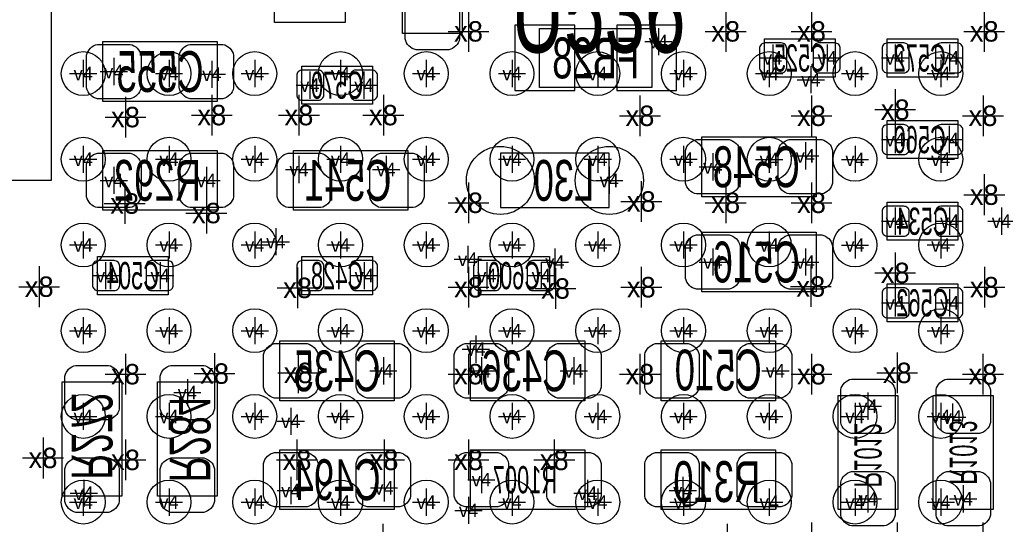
# Model space of a CAD drawing. Extents: x -84 to 336, y -47 to 250.
# Tile 19 of 40: x -29.39 to -20.21, y 29.39 to 34.1. Entities that reach past the tile are written whole.
import ezdxf
from ezdxf.enums import TextEntityAlignment as Align

# ---------------------------------------------------------------- set-up
doc = ezdxf.new("R2010")
doc.units = 0
for name, color, linetype in [('MA_NCLEGEND-1-2', 7, 'CONTINUOUS'), ('MA_NCLEGEND-14-15', 7, 'CONTINUOUS'), ('MA_NCLEGEND-15-16', 7, 'CONTINUOUS'), ('MA_NCLEGEND-2-3', 7, 'CONTINUOUS'), ('MA_NCLEGEND-3-14', 7, 'CONTINUOUS'), ('PG_ASSEMBLY_BOTTOM', 7, 'CONTINUOUS'), ('PIN_BOTTOM', 7, 'CONTINUOUS'), ('PIN_TOP', 7, 'CONTINUOUS'), ('RD_ASSEMBLY_BOTTOM', 7, 'CONTINUOUS'), ('RD_ASSEMBLY_TOP', 7, 'CONTINUOUS')]:
    doc.layers.add(name, color=color, linetype=linetype)

# ---------------------------------------------------------------- blocks, each defined once
blk = doc.blocks.new('FIGURE_CROSS')
for points in [[(0, 0.5), (0, -0.5)], [(-0.5, 0), (0.5, 0)]]:
    blk.add_lwpolyline(points)

msp = doc.modelspace()

# ---------------------------------------------------------------- linework, layer by layer
at = {"layer": 'PG_ASSEMBLY_BOTTOM'}
for points in [[(-29.09824, 36.919154), (-29.09824, 32.601154), (-33.41624, 32.601154), (-33.41624, 36.919154)], [(-25.26284, 35.039554), (-25.26284, 33.972754), (-25.82164, 33.972754), (-25.82164, 35.039554)], [(-27.54884, 33.337754), (-28.61564, 33.337754), (-28.61564, 33.896554), (-27.54884, 33.896554)], [(-21.96084, 32.448754), (-23.02764, 32.448754), (-23.02764, 33.007554), (-21.96084, 33.007554)], [(-27.54884, 32.321754), (-28.61564, 32.321754), (-28.61564, 32.880554), (-27.54884, 32.880554)], [(-26.83764, 32.880554), (-25.77084, 32.880554), (-25.77084, 32.321754), (-26.83764, 32.321754)], [(-21.96084, 31.559754), (-23.02764, 31.559754), (-23.02764, 32.118554), (-21.96084, 32.118554)], [(-25.89784, 30.543754), (-26.96464, 30.543754), (-26.96464, 31.102554), (-25.89784, 31.102554)], [(-24.11984, 30.543754), (-25.18664, 30.543754), (-25.18664, 31.102554), (-24.11984, 31.102554)], [(-23.40864, 31.102554), (-22.34184, 31.102554), (-22.34184, 30.543754), (-23.40864, 30.543754)], [(-28.99664, 29.654754), (-28.99664, 30.721554), (-28.43784, 30.721554), (-28.43784, 29.654754)], [(-27.54884, 30.721554), (-27.54884, 29.654754), (-28.10764, 29.654754), (-28.10764, 30.721554)], [(-21.19884, 30.594554), (-21.19884, 29.527754), (-21.75764, 29.527754), (-21.75764, 30.594554)], [(-20.30984, 30.594554), (-20.30984, 29.527754), (-20.86864, 29.527754), (-20.86864, 30.594554)], [(-25.89784, 29.527754), (-26.96464, 29.527754), (-26.96464, 30.086554), (-25.89784, 30.086554)], [(-25.18664, 30.086554), (-24.11984, 30.086554), (-24.11984, 29.527754), (-25.18664, 29.527754)], [(-23.40864, 30.086554), (-22.34184, 30.086554), (-22.34184, 29.527754), (-23.40864, 29.527754)]]:
    msp.add_lwpolyline(points, close=True, dxfattribs=at)
for points in [[(-26.35504, 34.074354), (-27.01544, 34.074354), (-27.01544, 34.429954), (-26.35504, 34.429954), (-26.35504, 34.074354)], [(-23.493222, 33.469072), (-24.543258, 33.469072), (-24.543258, 34.019236), (-23.493222, 34.019236), (-23.493222, 33.469072)], [(-21.78304, 33.566354), (-22.44344, 33.566354), (-22.44344, 33.921954), (-21.78304, 33.921954), (-21.78304, 33.566354)], [(-21.30044, 33.921954), (-20.64004, 33.921954), (-20.64004, 33.566354), (-21.30044, 33.566354), (-21.30044, 33.921954)], [(-26.10104, 33.312354), (-26.76144, 33.312354), (-26.76144, 33.667954), (-26.10104, 33.667954), (-26.10104, 33.312354)], [(-21.30044, 33.159954), (-20.64004, 33.159954), (-20.64004, 32.804354), (-21.30044, 32.804354), (-21.30044, 33.159954)], [(-24.90724, 32.347154), (-23.89124, 32.347154), (-23.89124, 32.855154), (-24.90724, 32.855154), (-24.90724, 32.347154)], [(-20.64004, 32.042354), (-21.30044, 32.042354), (-21.30044, 32.397954), (-20.64004, 32.397954), (-20.64004, 32.042354)], [(-28.66644, 31.889954), (-28.00604, 31.889954), (-28.00604, 31.534354), (-28.66644, 31.534354), (-28.66644, 31.889954)], [(-26.10104, 31.534354), (-26.76144, 31.534354), (-26.76144, 31.889954), (-26.10104, 31.889954), (-26.10104, 31.534354)], [(-24.45004, 31.534354), (-25.11044, 31.534354), (-25.11044, 31.889954), (-24.45004, 31.889954), (-24.45004, 31.534354)], [(-20.64004, 31.280354), (-21.30044, 31.280354), (-21.30044, 31.635954), (-20.64004, 31.635954), (-20.64004, 31.280354)]]:
    msp.add_lwpolyline(points, dxfattribs=at)
at = {"layer": 'PIN_BOTTOM'}
for points in [[(-25.28824, 34.226754), (-25.28824, 33.921954, -0.294587), (-25.38984, 33.820354), (-25.69464, 33.820354, -0.294587), (-25.79624, 33.921954), (-25.79624, 34.226754, -0.294587), (-25.69464, 34.328354), (-25.38984, 34.328354, -0.294587)], [(-28.36164, 33.363154), (-28.66644, 33.363154, -0.294587), (-28.76804, 33.464754), (-28.76804, 33.769554, -0.294587), (-28.66644, 33.871154), (-28.36164, 33.871154, -0.294587), (-28.26004, 33.769554), (-28.26004, 33.464754, -0.294587)], [(-27.49804, 33.363154), (-27.80284, 33.363154, -0.294587), (-27.90444, 33.464754), (-27.90444, 33.769554, -0.294587), (-27.80284, 33.871154), (-27.49804, 33.871154, -0.294587), (-27.39644, 33.769554), (-27.39644, 33.464754, -0.294587)], [(-22.236176, 33.833054, 0.414214), (-22.286976, 33.883854), (-22.439376, 33.883854, 0.414214), (-22.490176, 33.833054), (-22.490176, 33.655254, 0.414214), (-22.439376, 33.604454), (-22.286976, 33.604454, 0.414214), (-22.236176, 33.655254)], [(-21.736304, 33.833054, 0.414214), (-21.787104, 33.883854), (-21.939504, 33.883854, 0.414214), (-21.990304, 33.833054), (-21.990304, 33.655254, 0.414214), (-21.939504, 33.604454), (-21.787104, 33.604454, 0.414214), (-21.736304, 33.655254)], [(-21.347176, 33.655254, 0.414214), (-21.296376, 33.604454), (-21.143976, 33.604454, 0.414214), (-21.093176, 33.655254), (-21.093176, 33.833054, 0.414214), (-21.143976, 33.883854), (-21.296376, 33.883854, 0.414214), (-21.347176, 33.833054)], [(-20.847304, 33.655254, 0.414214), (-20.796504, 33.604454), (-20.644104, 33.604454, 0.414214), (-20.593304, 33.655254), (-20.593304, 33.833054, 0.414214), (-20.644104, 33.883854), (-20.796504, 33.883854, 0.414214), (-20.847304, 33.833054)], [(-26.554176, 33.579054, 0.414214), (-26.604976, 33.629854), (-26.757376, 33.629854, 0.414214), (-26.808176, 33.579054), (-26.808176, 33.401254, 0.414214), (-26.757376, 33.350454), (-26.604976, 33.350454, 0.414214), (-26.554176, 33.401254)], [(-26.054304, 33.579054, 0.414214), (-26.105104, 33.629854), (-26.257504, 33.629854, 0.414214), (-26.308304, 33.579054), (-26.308304, 33.401254, 0.414214), (-26.257504, 33.350454), (-26.105104, 33.350454, 0.414214), (-26.054304, 33.401254)], [(-21.347176, 32.893254, 0.414214), (-21.296376, 32.842454), (-21.143976, 32.842454, 0.414214), (-21.093176, 32.893254), (-21.093176, 33.071054, 0.414214), (-21.143976, 33.121854), (-21.296376, 33.121854, 0.414214), (-21.347176, 33.071054)], [(-20.847304, 32.893254, 0.414214), (-20.796504, 32.842454), (-20.644104, 32.842454, 0.414214), (-20.593304, 32.893254), (-20.593304, 33.071054, 0.414214), (-20.644104, 33.121854), (-20.796504, 33.121854, 0.414214), (-20.847304, 33.071054)], [(-22.77364, 32.474154), (-23.07844, 32.474154, -0.294587), (-23.18004, 32.575754), (-23.18004, 32.880554, -0.294587), (-23.07844, 32.982154), (-22.77364, 32.982154, -0.294587), (-22.67204, 32.880554), (-22.67204, 32.575754, -0.294587)], [(-21.91004, 32.474154), (-22.21484, 32.474154, -0.294587), (-22.31644, 32.575754), (-22.31644, 32.880554, -0.294587), (-22.21484, 32.982154), (-21.91004, 32.982154, -0.294587), (-21.80844, 32.880554), (-21.80844, 32.575754, -0.294587)], [(-28.36164, 32.347154), (-28.66644, 32.347154, -0.294587), (-28.76804, 32.448754), (-28.76804, 32.753554, -0.294587), (-28.66644, 32.855154), (-28.36164, 32.855154, -0.294587), (-28.26004, 32.753554), (-28.26004, 32.448754, -0.294587)], [(-27.49804, 32.347154), (-27.80284, 32.347154, -0.294587), (-27.90444, 32.448754), (-27.90444, 32.753554, -0.294587), (-27.80284, 32.855154), (-27.49804, 32.855154, -0.294587), (-27.39644, 32.753554), (-27.39644, 32.448754, -0.294587)], [(-26.88844, 32.855154), (-26.58364, 32.855154, -0.294587), (-26.48204, 32.753554), (-26.48204, 32.448754, -0.294587), (-26.58364, 32.347154), (-26.88844, 32.347154, -0.294587), (-26.99004, 32.448754), (-26.99004, 32.753554, -0.294587)], [(-26.02484, 32.855154), (-25.72004, 32.855154, -0.294587), (-25.61844, 32.753554), (-25.61844, 32.448754, -0.294587), (-25.72004, 32.347154), (-26.02484, 32.347154, -0.294587), (-26.12644, 32.448754), (-26.12644, 32.753554, -0.294587)], [(-21.093176, 32.309054, 0.414214), (-21.143976, 32.359854), (-21.296376, 32.359854, 0.414214), (-21.347176, 32.309054), (-21.347176, 32.131254, 0.414214), (-21.296376, 32.080454), (-21.143976, 32.080454, 0.414214), (-21.093176, 32.131254)], [(-20.593304, 32.309054, 0.414214), (-20.644104, 32.359854), (-20.796504, 32.359854, 0.414214), (-20.847304, 32.309054), (-20.847304, 32.131254, 0.414214), (-20.796504, 32.080454), (-20.644104, 32.080454, 0.414214), (-20.593304, 32.131254)], [(-22.77364, 31.585154), (-23.07844, 31.585154, -0.294587), (-23.18004, 31.686754), (-23.18004, 31.991554, -0.294587), (-23.07844, 32.093154), (-22.77364, 32.093154, -0.294587), (-22.67204, 31.991554), (-22.67204, 31.686754, -0.294587)], [(-21.91004, 31.585154), (-22.21484, 31.585154, -0.294587), (-22.31644, 31.686754), (-22.31644, 31.991554, -0.294587), (-22.21484, 32.093154), (-21.91004, 32.093154, -0.294587), (-21.80844, 31.991554), (-21.80844, 31.686754, -0.294587)], [(-28.713176, 31.623254, 0.414214), (-28.662376, 31.572454), (-28.509976, 31.572454, 0.414214), (-28.459176, 31.623254), (-28.459176, 31.801054, 0.414214), (-28.509976, 31.851854), (-28.662376, 31.851854, 0.414214), (-28.713176, 31.801054)], [(-28.213304, 31.623254, 0.414214), (-28.162504, 31.572454), (-28.010104, 31.572454, 0.414214), (-27.959304, 31.623254), (-27.959304, 31.801054, 0.414214), (-28.010104, 31.851854), (-28.162504, 31.851854, 0.414214), (-28.213304, 31.801054)], [(-26.554176, 31.801054, 0.414214), (-26.604976, 31.851854), (-26.757376, 31.851854, 0.414214), (-26.808176, 31.801054), (-26.808176, 31.623254, 0.414214), (-26.757376, 31.572454), (-26.604976, 31.572454, 0.414214), (-26.554176, 31.623254)], [(-26.054304, 31.801054, 0.414214), (-26.105104, 31.851854), (-26.257504, 31.851854, 0.414214), (-26.308304, 31.801054), (-26.308304, 31.623254, 0.414214), (-26.257504, 31.572454), (-26.105104, 31.572454, 0.414214), (-26.054304, 31.623254)], [(-24.903176, 31.801054, 0.414214), (-24.953976, 31.851854), (-25.106376, 31.851854, 0.414214), (-25.157176, 31.801054), (-25.157176, 31.623254, 0.414214), (-25.106376, 31.572454), (-24.953976, 31.572454, 0.414214), (-24.903176, 31.623254)], [(-24.403304, 31.801054, 0.414214), (-24.454104, 31.851854), (-24.606504, 31.851854, 0.414214), (-24.657304, 31.801054), (-24.657304, 31.623254, 0.414214), (-24.606504, 31.572454), (-24.454104, 31.572454, 0.414214), (-24.403304, 31.623254)], [(-21.093176, 31.547054, 0.414214), (-21.143976, 31.597854), (-21.296376, 31.597854, 0.414214), (-21.347176, 31.547054), (-21.347176, 31.369254, 0.414214), (-21.296376, 31.318454), (-21.143976, 31.318454, 0.414214), (-21.093176, 31.369254)], [(-20.593304, 31.547054, 0.414214), (-20.644104, 31.597854), (-20.796504, 31.597854, 0.414214), (-20.847304, 31.547054), (-20.847304, 31.369254, 0.414214), (-20.796504, 31.318454), (-20.644104, 31.318454, 0.414214), (-20.593304, 31.369254)], [(-26.71064, 30.569154), (-27.01544, 30.569154, -0.294587), (-27.11704, 30.670754), (-27.11704, 30.975554, -0.294587), (-27.01544, 31.077154), (-26.71064, 31.077154, -0.294587), (-26.60904, 30.975554), (-26.60904, 30.670754, -0.294587)], [(-25.84704, 30.569154), (-26.15184, 30.569154, -0.294587), (-26.25344, 30.670754), (-26.25344, 30.975554, -0.294587), (-26.15184, 31.077154), (-25.84704, 31.077154, -0.294587), (-25.74544, 30.975554), (-25.74544, 30.670754, -0.294587)], [(-24.93264, 30.569154), (-25.23744, 30.569154, -0.294587), (-25.33904, 30.670754), (-25.33904, 30.975554, -0.294587), (-25.23744, 31.077154), (-24.93264, 31.077154, -0.294587), (-24.83104, 30.975554), (-24.83104, 30.670754, -0.294587)], [(-24.06904, 30.569154), (-24.37384, 30.569154, -0.294587), (-24.47544, 30.670754), (-24.47544, 30.975554, -0.294587), (-24.37384, 31.077154), (-24.06904, 31.077154, -0.294587), (-23.96744, 30.975554), (-23.96744, 30.670754, -0.294587)], [(-23.45944, 31.077154), (-23.15464, 31.077154, -0.294587), (-23.05304, 30.975554), (-23.05304, 30.670754, -0.294587), (-23.15464, 30.569154), (-23.45944, 30.569154, -0.294587), (-23.56104, 30.670754), (-23.56104, 30.975554, -0.294587)], [(-22.59584, 31.077154), (-22.29104, 31.077154, -0.294587), (-22.18944, 30.975554), (-22.18944, 30.670754, -0.294587), (-22.29104, 30.569154), (-22.59584, 30.569154, -0.294587), (-22.69744, 30.670754), (-22.69744, 30.975554, -0.294587)], [(-28.97124, 30.467554), (-28.97124, 30.772354, -0.294587), (-28.86964, 30.873954), (-28.56484, 30.873954, -0.294587), (-28.46324, 30.772354), (-28.46324, 30.467554, -0.294587), (-28.56484, 30.365954), (-28.86964, 30.365954, -0.294587)], [(-27.57424, 30.772354), (-27.57424, 30.467554, -0.294587), (-27.67584, 30.365954), (-27.98064, 30.365954, -0.294587), (-28.08224, 30.467554), (-28.08224, 30.772354, -0.294587), (-27.98064, 30.873954), (-27.67584, 30.873954, -0.294587)], [(-21.22424, 30.645354), (-21.22424, 30.340554, -0.294587), (-21.32584, 30.238954), (-21.63064, 30.238954, -0.294587), (-21.73224, 30.340554), (-21.73224, 30.645354, -0.294587), (-21.63064, 30.746954), (-21.32584, 30.746954, -0.294587)], [(-20.33524, 30.645354), (-20.33524, 30.340554, -0.294587), (-20.43684, 30.238954), (-20.74164, 30.238954, -0.294587), (-20.84324, 30.340554), (-20.84324, 30.645354, -0.294587), (-20.74164, 30.746954), (-20.43684, 30.746954, -0.294587)], [(-26.71064, 29.553154), (-27.01544, 29.553154, -0.294587), (-27.11704, 29.654754), (-27.11704, 29.959554, -0.294587), (-27.01544, 30.061154), (-26.71064, 30.061154, -0.294587), (-26.60904, 29.959554), (-26.60904, 29.654754, -0.294587)], [(-25.84704, 29.553154), (-26.15184, 29.553154, -0.294587), (-26.25344, 29.654754), (-26.25344, 29.959554, -0.294587), (-26.15184, 30.061154), (-25.84704, 30.061154, -0.294587), (-25.74544, 29.959554), (-25.74544, 29.654754, -0.294587)], [(-25.23744, 30.061154), (-24.93264, 30.061154, -0.294587), (-24.83104, 29.959554), (-24.83104, 29.654754, -0.294587), (-24.93264, 29.553154), (-25.23744, 29.553154, -0.294587), (-25.33904, 29.654754), (-25.33904, 29.959554, -0.294587)], [(-24.37384, 30.061154), (-24.06904, 30.061154, -0.294587), (-23.96744, 29.959554), (-23.96744, 29.654754, -0.294587), (-24.06904, 29.553154), (-24.37384, 29.553154, -0.294587), (-24.47544, 29.654754), (-24.47544, 29.959554, -0.294587)], [(-23.45944, 30.061154), (-23.15464, 30.061154, -0.294587), (-23.05304, 29.959554), (-23.05304, 29.654754, -0.294587), (-23.15464, 29.553154), (-23.45944, 29.553154, -0.294587), (-23.56104, 29.654754), (-23.56104, 29.959554, -0.294587)], [(-22.59584, 30.061154), (-22.29104, 30.061154, -0.294587), (-22.18944, 29.959554), (-22.18944, 29.654754, -0.294587), (-22.29104, 29.553154), (-22.59584, 29.553154, -0.294587), (-22.69744, 29.654754), (-22.69744, 29.959554, -0.294587)], [(-28.97124, 29.603954), (-28.97124, 29.908754, -0.294587), (-28.86964, 30.010354), (-28.56484, 30.010354, -0.294587), (-28.46324, 29.908754), (-28.46324, 29.603954, -0.294587), (-28.56484, 29.502354), (-28.86964, 29.502354, -0.294587)], [(-27.57424, 29.908754), (-27.57424, 29.603954, -0.294587), (-27.67584, 29.502354), (-27.98064, 29.502354, -0.294587), (-28.08224, 29.603954), (-28.08224, 29.908754, -0.294587), (-27.98064, 30.010354), (-27.67584, 30.010354, -0.294587)], [(-21.22424, 29.781754), (-21.22424, 29.476954, -0.294587), (-21.32584, 29.375354), (-21.63064, 29.375354, -0.294587), (-21.73224, 29.476954), (-21.73224, 29.781754, -0.294587), (-21.63064, 29.883354), (-21.32584, 29.883354, -0.294587)], [(-20.33524, 29.781754), (-20.33524, 29.476954, -0.294587), (-20.43684, 29.375354), (-20.74164, 29.375354, -0.294587), (-20.84324, 29.476954), (-20.84324, 29.781754, -0.294587), (-20.74164, 29.883354), (-20.43684, 29.883354, -0.294587)]]:
    msp.add_lwpolyline(points, format="xyb", close=True, dxfattribs=at)
for points in [[(-24.21382, 33.439354), (-24.21382, 34.048954), (-24.77262, 34.048954), (-24.77262, 33.439354)], [(-23.26386, 33.439354), (-23.26386, 34.048954), (-23.82266, 34.048954), (-23.82266, 33.439354)]]:
    msp.add_lwpolyline(points, close=True, dxfattribs=at)
for centre in [(-24.90724, 32.601154), (-23.89124, 32.601154)]:
    msp.add_circle(centre, 0.3175, dxfattribs=at)
at = {"layer": 'PIN_TOP'}
for centre in [(-28.799282, 33.598104), (-27.999182, 33.598104), (-27.199336, 33.598104), (-26.399236, 33.598104), (-25.599136, 33.598104), (-24.79929, 33.598104), (-23.99919, 33.598104), (-23.199344, 33.598104), (-22.399244, 33.598104), (-21.599144, 33.598104), (-20.799298, 33.598104), (-28.799282, 32.798258), (-27.999182, 32.798258), (-27.199336, 32.798258), (-26.399236, 32.798258), (-25.599136, 32.798258), (-24.79929, 32.798258), (-23.99919, 32.798258), (-23.199344, 32.798258), (-22.399244, 32.798258), (-21.599144, 32.798258), (-20.799298, 32.798258), (-28.799282, 31.998158), (-27.999182, 31.998158), (-27.199336, 31.998158), (-26.399236, 31.998158), (-25.599136, 31.998158), (-24.79929, 31.998158), (-23.99919, 31.998158), (-23.199344, 31.998158), (-22.399244, 31.998158), (-21.599144, 31.998158), (-20.799298, 31.998158), (-28.799282, 31.198058), (-27.999182, 31.198058), (-27.199336, 31.198058), (-26.399236, 31.198058), (-25.599136, 31.198058), (-24.79929, 31.198058), (-23.99919, 31.198058), (-23.199344, 31.198058), (-22.399244, 31.198058), (-21.599144, 31.198058), (-20.799298, 31.198058), (-28.799282, 30.398212), (-27.999182, 30.398212), (-27.199336, 30.398212), (-26.399236, 30.398212), (-25.599136, 30.398212), (-24.79929, 30.398212), (-23.99919, 30.398212), (-23.199344, 30.398212), (-22.399244, 30.398212), (-21.599144, 30.398212), (-20.799298, 30.398212), (-28.799282, 29.598112), (-27.999182, 29.598112), (-27.199336, 29.598112), (-26.399236, 29.598112), (-25.599136, 29.598112), (-24.79929, 29.598112), (-23.99919, 29.598112), (-23.199344, 29.598112), (-22.399244, 29.598112), (-21.599144, 29.598112), (-20.799298, 29.598112)]:
    msp.add_circle(centre, 0.204978, dxfattribs=at)

# ---------------------------------------------------------------- block references
at = {"layer": 'MA_NCLEGEND-1-2', "xscale": 0.254, "yscale": 0.254}
for p in [(-28.799282, 33.598104), (-27.999182, 33.598104), (-27.199336, 33.598104), (-26.399236, 33.598104), (-25.599136, 33.598358), (-24.799036, 33.598358), (-23.99919, 33.598104), (-23.19909, 33.598104), (-22.399244, 33.598104), (-21.599144, 33.598104), (-20.799298, 33.598104), (-28.799282, 32.798258), (-27.999182, 32.798258), (-27.199336, 32.798258), (-26.399236, 32.798258), (-25.599136, 32.798258), (-24.799036, 32.798258), (-23.99919, 32.798258), (-23.19909, 32.798258), (-22.399244, 32.79775), (-21.599144, 32.79775), (-20.799298, 32.798258), (-28.799282, 31.998158), (-27.999182, 31.998158), (-27.199336, 31.998158), (-26.399236, 31.998158), (-25.599136, 31.998412), (-24.799036, 31.998412), (-23.99919, 31.998158), (-23.19909, 31.998158), (-22.399244, 31.997904), (-21.599144, 31.997904), (-20.799298, 31.998158), (-28.799282, 31.198058), (-27.999182, 31.198058), (-27.199336, 31.198058), (-26.399236, 31.198058), (-25.599136, 31.198058), (-24.799036, 31.198058), (-23.99919, 31.198058), (-23.19909, 31.198058), (-22.399244, 31.197804), (-21.599144, 31.197804), (-20.799298, 31.198058), (-28.799282, 30.398212), (-27.999182, 30.398212), (-27.199336, 30.398212), (-26.399236, 30.398212), (-25.599136, 30.398212), (-24.799036, 30.398212), (-23.99919, 30.398212), (-23.19909, 30.398212), (-22.399244, 30.397958), (-21.599144, 30.397958), (-20.799298, 30.398212), (-28.799028, 29.598112), (-27.998928, 29.598112), (-27.199082, 29.598112), (-26.398982, 29.598112), (-25.599136, 29.598112), (-24.799036, 29.598112), (-23.998936, 29.598112), (-23.199344, 29.597858), (-22.399244, 29.597858), (-21.599144, 29.597858), (-20.799298, 29.597858)]:
    msp.add_blockref('FIGURE_CROSS', p, dxfattribs=at)
at = {"layer": 'MA_NCLEGEND-14-15', "xscale": 0.254, "yscale": 0.254}
for p in [(-23.43404, 33.896554), (-22.36724, 33.744154), (-21.22424, 33.744154), (-20.71624, 33.744154), (-28.51404, 33.617154), (-27.59964, 33.591754), (-22.01164, 33.540954), (-26.68524, 33.490154), (-26.181304, 33.490154), (-21.22424, 32.982154), (-22.06244, 32.829754), (-26.78684, 32.702754), (-25.97404, 32.702754), (-22.92604, 32.728154), (-28.51404, 32.601154), (-27.65044, 32.601154), (-23.89124, 32.601154), (-21.22424, 32.220154), (-20.71624, 32.220154), (-20.23364, 32.220154), (-25.21204, 31.864554), (-24.39924, 31.839154), (-22.92604, 31.839154), (-22.06244, 31.839154), (-28.59024, 31.712154), (-28.08224, 31.712154), (-26.17724, 31.712154), (-21.22424, 31.458154), (-20.71624, 31.458154), (-25.13584, 31.026354), (-25.99944, 30.823154), (-24.22144, 30.823154), (-22.34184, 30.823154), (-27.82824, 30.619954), (-21.47824, 30.492954), (-20.69084, 30.391354), (-26.86304, 30.352492), (-25.99309, 29.730954), (-28.79344, 29.680154), (-26.86304, 29.705554), (-24.09444, 29.680154), (-23.20544, 29.705554), (-21.47824, 29.629354), (-20.58924, 29.629354), (-25.205182, 29.520896)]:
    msp.add_blockref('FIGURE_CROSS', p, dxfattribs=at)
at = {"layer": 'MA_NCLEGEND-15-16', "xscale": 0.254, "yscale": 0.254}
for p in [(-23.43404, 33.896554), (-22.36724, 33.744154), (-21.85924, 33.744154), (-21.22424, 33.744154), (-20.71624, 33.744154), (-28.51404, 33.617154), (-27.59964, 33.591754), (-26.68524, 33.490154), (-26.181304, 33.490154), (-21.22424, 32.982154), (-20.720304, 32.982154), (-22.06244, 32.829754), (-26.78684, 32.702754), (-25.97404, 32.702754), (-22.92604, 32.728154), (-28.51404, 32.601154), (-27.65044, 32.601154), (-23.89124, 32.601154), (-21.22424, 32.220154), (-20.71624, 32.220154), (-27.00274, 32.028892), (-22.92604, 31.839154), (-22.06244, 31.839154), (-28.59024, 31.712154), (-28.08224, 31.712154), (-26.17724, 31.712154), (-25.03424, 31.712154), (-24.52624, 31.712154), (-21.22424, 31.458154), (-20.71624, 31.458154), (-25.99944, 30.823154), (-25.08504, 30.823154), (-24.22144, 30.823154), (-22.34184, 30.823154), (-27.82824, 30.619954), (-21.47824, 30.492954), (-20.69084, 30.391354), (-26.86304, 30.352492), (-25.99309, 29.730954), (-25.08504, 29.807154), (-28.79344, 29.680154), (-26.86304, 29.705554), (-24.09444, 29.680154), (-23.20544, 29.705554), (-21.47824, 29.629354), (-20.58924, 29.629354)]:
    msp.add_blockref('FIGURE_CROSS', p, dxfattribs=at)
at = {"layer": 'MA_NCLEGEND-2-3', "xscale": 0.254, "yscale": 0.254}
for p in [(-28.799282, 33.598104), (-27.999182, 33.598104), (-27.199336, 33.598104), (-26.399236, 33.598104), (-25.599136, 33.598358), (-24.799036, 33.598358), (-23.99919, 33.598104), (-23.19909, 33.598104), (-22.399244, 33.598104), (-21.599144, 33.598104), (-20.799298, 33.598104), (-28.799282, 32.798258), (-27.999182, 32.798258), (-27.199336, 32.798258), (-26.399236, 32.798258), (-25.599136, 32.798258), (-24.799036, 32.798258), (-23.99919, 32.798258), (-23.19909, 32.798258), (-22.399244, 32.79775), (-21.599144, 32.79775), (-20.799298, 32.798258), (-28.799282, 31.998158), (-27.999182, 31.998158), (-27.199336, 31.998158), (-26.399236, 31.998158), (-25.599136, 31.998412), (-24.799036, 31.998412), (-23.99919, 31.998158), (-23.19909, 31.998158), (-22.399244, 31.997904), (-21.599144, 31.997904), (-20.799298, 31.998158), (-27.999182, 31.198058), (-27.199336, 31.198058), (-26.399236, 31.198058), (-25.599136, 31.198058), (-24.799036, 31.198058), (-23.99919, 31.198058), (-23.19909, 31.198058), (-22.399244, 31.197804), (-21.599144, 31.197804), (-20.799298, 31.198058), (-28.799282, 30.398212), (-27.999182, 30.398212), (-27.199336, 30.398212), (-26.399236, 30.398212), (-25.599136, 30.398212), (-24.799036, 30.398212), (-23.99919, 30.398212), (-23.19909, 30.398212), (-21.599144, 30.397958), (-20.799298, 30.398212), (-28.799028, 29.598112), (-27.998928, 29.598112), (-27.199082, 29.598112), (-26.398982, 29.598112), (-25.599136, 29.598112), (-24.799036, 29.598112), (-23.998936, 29.598112), (-23.199344, 29.597858), (-22.399244, 29.597858), (-21.599144, 29.597858), (-20.799298, 29.597858)]:
    msp.add_blockref('FIGURE_CROSS', p, dxfattribs=at)
at = {"layer": 'MA_NCLEGEND-3-14', "xscale": 0.381, "yscale": 0.381}
for p in [(-25.205182, 33.992312), (-22.80539, 33.992312), (-22.00529, 33.992058), (-20.39366, 33.992312), (-21.22424, 33.261554), (-28.405328, 33.192212), (-27.59964, 33.210754), (-26.78684, 33.210754), (-25.99944, 33.210754), (-23.60549, 33.204404), (-22.005544, 33.204404), (-20.40509, 33.204404), (-20.393152, 32.467804), (-28.41244, 32.385), (-25.205182, 32.392366), (-23.593044, 32.404304), (-22.80539, 32.391858), (-22.00529, 32.391858), (-27.65044, 32.296354), (-21.22424, 31.737554), (-29.21, 31.60903), (-26.79954, 31.597854), (-25.205436, 31.60395), (-23.593044, 31.604204), (-22.01164, 31.610554), (-20.392644, 31.604204), (-24.393398, 31.592266), (-28.405328, 30.792166), (-27.57424, 30.797754), (-26.793444, 30.804104), (-25.205182, 30.792166), (-23.605744, 30.791658), (-22.00529, 30.791912), (-21.205444, 30.804358), (-20.405344, 30.791658), (-29.17444, 30.010354), (-28.405074, 29.992066), (-26.805128, 29.992066), (-25.99309, 29.99232), (-25.205182, 29.992066), (-24.405082, 29.992066), (-22.792944, 29.204412), (-22.00529, 29.217366), (-21.20519, 29.21762), (-20.405344, 29.217366), (-26.005282, 29.204158)]:
    msp.add_blockref('FIGURE_CROSS', p, dxfattribs=at)

# ---------------------------------------------------------------- texts
at = {"layer": 'MA_NCLEGEND-1-2'}
for p in [(-28.799282, 33.598104), (-27.999182, 33.598104), (-27.199336, 33.598104), (-26.399236, 33.598104), (-25.599136, 33.598358), (-24.799036, 33.598358), (-23.99919, 33.598104), (-23.19909, 33.598104), (-22.399244, 33.598104), (-21.599144, 33.598104), (-20.799298, 33.598104), (-28.799282, 32.798258), (-27.999182, 32.798258), (-27.199336, 32.798258), (-26.399236, 32.798258), (-25.599136, 32.798258), (-24.799036, 32.798258), (-23.99919, 32.798258), (-23.19909, 32.798258), (-22.399244, 32.79775), (-21.599144, 32.79775), (-20.799298, 32.798258), (-28.799282, 31.998158), (-27.999182, 31.998158), (-27.199336, 31.998158), (-26.399236, 31.998158), (-25.599136, 31.998412), (-24.799036, 31.998412), (-23.99919, 31.998158), (-23.19909, 31.998158), (-22.399244, 31.997904), (-21.599144, 31.997904), (-20.799298, 31.998158), (-28.799282, 31.198058), (-27.999182, 31.198058), (-27.199336, 31.198058), (-26.399236, 31.198058), (-25.599136, 31.198058), (-24.799036, 31.198058), (-23.99919, 31.198058), (-23.19909, 31.198058), (-22.399244, 31.197804), (-21.599144, 31.197804), (-20.799298, 31.198058), (-28.799282, 30.398212), (-27.999182, 30.398212), (-27.199336, 30.398212), (-26.399236, 30.398212), (-25.599136, 30.398212), (-24.799036, 30.398212), (-23.99919, 30.398212), (-23.19909, 30.398212), (-22.399244, 30.397958), (-21.599144, 30.397958), (-20.799298, 30.398212), (-28.799028, 29.598112), (-27.998928, 29.598112), (-27.199082, 29.598112), (-26.398982, 29.598112), (-25.599136, 29.598112), (-24.799036, 29.598112), (-23.998936, 29.598112), (-23.199344, 29.597858), (-22.399244, 29.597858), (-21.599144, 29.597858), (-20.799298, 29.597858)]:
    msp.add_text('v4', height=0.127, dxfattribs=at).set_placement(p, align=Align.MIDDLE_CENTER)
at = {"layer": 'MA_NCLEGEND-14-15'}
for p in [(-23.43404, 33.896554), (-22.36724, 33.744154), (-21.22424, 33.744154), (-20.71624, 33.744154), (-28.51404, 33.617154), (-27.59964, 33.591754), (-26.68524, 33.490154), (-26.181304, 33.490154), (-22.01164, 33.540954), (-21.22424, 32.982154), (-22.06244, 32.829754), (-26.78684, 32.702754), (-25.97404, 32.702754), (-22.92604, 32.728154), (-28.51404, 32.601154), (-27.65044, 32.601154), (-23.89124, 32.601154), (-21.22424, 32.220154), (-20.71624, 32.220154), (-20.23364, 32.220154), (-25.21204, 31.864554), (-24.39924, 31.839154), (-22.92604, 31.839154), (-22.06244, 31.839154), (-28.59024, 31.712154), (-28.08224, 31.712154), (-26.17724, 31.712154), (-21.22424, 31.458154), (-20.71624, 31.458154), (-25.13584, 31.026354), (-25.99944, 30.823154), (-24.22144, 30.823154), (-22.34184, 30.823154), (-27.82824, 30.619954), (-21.47824, 30.492954), (-26.86304, 30.352492), (-20.69084, 30.391354), (-26.86304, 29.705554), (-25.99309, 29.730954), (-23.20544, 29.705554), (-28.79344, 29.680154), (-24.09444, 29.680154), (-21.47824, 29.629354), (-20.58924, 29.629354), (-25.205182, 29.520896)]:
    msp.add_text('v4', height=0.127, dxfattribs=at).set_placement(p, align=Align.MIDDLE_CENTER)
at = {"layer": 'MA_NCLEGEND-15-16'}
for p in [(-23.43404, 33.896554), (-22.36724, 33.744154), (-21.85924, 33.744154), (-21.22424, 33.744154), (-20.71624, 33.744154), (-28.51404, 33.617154), (-27.59964, 33.591754), (-26.68524, 33.490154), (-26.181304, 33.490154), (-21.22424, 32.982154), (-20.720304, 32.982154), (-22.06244, 32.829754), (-26.78684, 32.702754), (-25.97404, 32.702754), (-22.92604, 32.728154), (-28.51404, 32.601154), (-27.65044, 32.601154), (-23.89124, 32.601154), (-21.22424, 32.220154), (-20.71624, 32.220154), (-27.00274, 32.028892), (-22.92604, 31.839154), (-22.06244, 31.839154), (-28.59024, 31.712154), (-28.08224, 31.712154), (-26.17724, 31.712154), (-25.03424, 31.712154), (-24.52624, 31.712154), (-21.22424, 31.458154), (-20.71624, 31.458154), (-25.99944, 30.823154), (-25.08504, 30.823154), (-24.22144, 30.823154), (-22.34184, 30.823154), (-27.82824, 30.619954), (-21.47824, 30.492954), (-26.86304, 30.352492), (-20.69084, 30.391354), (-25.08504, 29.807154), (-26.86304, 29.705554), (-25.99309, 29.730954), (-23.20544, 29.705554), (-28.79344, 29.680154), (-24.09444, 29.680154), (-21.47824, 29.629354), (-20.58924, 29.629354)]:
    msp.add_text('v4', height=0.127, dxfattribs=at).set_placement(p, align=Align.MIDDLE_CENTER)
at = {"layer": 'MA_NCLEGEND-2-3'}
for p in [(-28.799282, 33.598104), (-27.999182, 33.598104), (-27.199336, 33.598104), (-26.399236, 33.598104), (-25.599136, 33.598358), (-24.799036, 33.598358), (-23.99919, 33.598104), (-23.19909, 33.598104), (-22.399244, 33.598104), (-21.599144, 33.598104), (-20.799298, 33.598104), (-28.799282, 32.798258), (-27.999182, 32.798258), (-27.199336, 32.798258), (-26.399236, 32.798258), (-25.599136, 32.798258), (-24.799036, 32.798258), (-23.99919, 32.798258), (-23.19909, 32.798258), (-22.399244, 32.79775), (-21.599144, 32.79775), (-20.799298, 32.798258), (-28.799282, 31.998158), (-27.999182, 31.998158), (-27.199336, 31.998158), (-26.399236, 31.998158), (-25.599136, 31.998412), (-24.799036, 31.998412), (-23.99919, 31.998158), (-23.19909, 31.998158), (-22.399244, 31.997904), (-21.599144, 31.997904), (-20.799298, 31.998158), (-27.999182, 31.198058), (-27.199336, 31.198058), (-26.399236, 31.198058), (-25.599136, 31.198058), (-24.799036, 31.198058), (-23.99919, 31.198058), (-23.19909, 31.198058), (-22.399244, 31.197804), (-21.599144, 31.197804), (-20.799298, 31.198058), (-28.799282, 30.398212), (-27.999182, 30.398212), (-27.199336, 30.398212), (-26.399236, 30.398212), (-25.599136, 30.398212), (-24.799036, 30.398212), (-23.99919, 30.398212), (-23.19909, 30.398212), (-21.599144, 30.397958), (-20.799298, 30.398212), (-28.799028, 29.598112), (-27.998928, 29.598112), (-27.199082, 29.598112), (-26.398982, 29.598112), (-25.599136, 29.598112), (-24.799036, 29.598112), (-23.998936, 29.598112), (-23.199344, 29.597858), (-22.399244, 29.597858), (-21.599144, 29.597858), (-20.799298, 29.597858)]:
    msp.add_text('v4', height=0.127, dxfattribs=at).set_placement(p, align=Align.MIDDLE_CENTER)
at = {"layer": 'MA_NCLEGEND-3-14'}
for p in [(-25.205182, 33.992312), (-22.80539, 33.992312), (-22.00529, 33.992058), (-20.39366, 33.992312), (-21.22424, 33.261554), (-28.405328, 33.192212), (-27.59964, 33.210754), (-26.78684, 33.210754), (-25.99944, 33.210754), (-23.60549, 33.204404), (-22.005544, 33.204404), (-20.40509, 33.204404), (-20.393152, 32.467804), (-28.41244, 32.385), (-25.205182, 32.392366), (-23.593044, 32.404304), (-22.80539, 32.391858), (-22.00529, 32.391858), (-27.65044, 32.296354), (-21.22424, 31.737554), (-29.21, 31.60903), (-26.79954, 31.597854), (-25.205436, 31.60395), (-23.593044, 31.604204), (-22.01164, 31.610554), (-20.392644, 31.604204), (-24.393398, 31.592266), (-28.405328, 30.792166), (-27.57424, 30.797754), (-26.793444, 30.804104), (-25.205182, 30.792166), (-23.605744, 30.791658), (-22.00529, 30.791912), (-21.205444, 30.804358), (-20.405344, 30.791658), (-29.17444, 30.010354), (-28.405074, 29.992066), (-26.805128, 29.992066), (-25.99309, 29.99232), (-25.205182, 29.992066), (-24.405082, 29.992066)]:
    msp.add_text('x8', height=0.1905, dxfattribs=at).set_placement(p, align=Align.MIDDLE_CENTER)
at = {"layer": 'RD_ASSEMBLY_BOTTOM', "text_generation_flag": 2}
for s, height, width, p in [('FB28', 0.381, 0.666667, (-24.01824, 33.553654)), ('C555', 0.381, 0.666667, (-28.08224, 33.426654)), ('C525', 0.254, 0.6, (-22.11324, 33.617154)), ('C572', 0.254, 0.6, (-20.99564, 33.617154)), ('C570', 0.254, 0.6, (-26.43124, 33.363154)), ('C560', 0.254, 0.6, (-20.99564, 32.855154)), ('C548', 0.381, 0.666667, (-22.51964, 32.537654)), ('R292', 0.381, 0.666667, (-28.10764, 32.410654)), ('C541', 0.381, 0.666667, (-26.32964, 32.410654)), ('C534', 0.254, 0.6, (-20.97024, 32.093154)), ('C516', 0.381, 0.666667, (-22.51964, 31.648654)), ('C504', 0.254, 0.6, (-28.33624, 31.585154)), ('C428', 0.254, 0.6, (-26.43124, 31.585154)), ('C600', 0.254, 0.6, (-24.78024, 31.585154)), ('C562', 0.254, 0.6, (-20.97024, 31.331154)), ('C435', 0.381, 0.666667, (-26.43124, 30.632654)), ('C436', 0.381, 0.666667, (-24.67864, 30.632654)), ('C510', 0.381, 0.666667, (-22.87524, 30.640274)), ('C494', 0.381, 0.666667, (-26.43124, 29.616654)), ('R310', 0.381, 0.666667, (-22.88794, 29.598874)), ('R1007', 0.254, 0.6, (-24.67864, 29.680154))]:
    msp.add_text(s, height=height, dxfattribs=dict(at, width=width)).set_placement(p, align=Align.CENTER)
at = {"layer": 'RD_ASSEMBLY_BOTTOM', "text_generation_flag": 2, "width": 0.666667}
msp.add_text('L30', height=0.381, dxfattribs=at).set_placement((-24.03094, 32.410654))
at = {"layer": 'RD_ASSEMBLY_BOTTOM', "text_generation_flag": 2}
for s, height, width, p in [('R272', 0.381, 0.666667, (-28.90774, 30.213554)), ('R284', 0.381, 0.666667, (-27.99334, 30.188154)), ('R1012', 0.254, 0.6, (-21.60524, 30.035754)), ('R1013', 0.254, 0.6, (-20.71624, 30.061154))]:
    msp.add_text(s, height=height, rotation=270, dxfattribs=dict(at, width=width)).set_placement(p, align=Align.CENTER)
at = {"layer": 'RD_ASSEMBLY_TOP', "width": 0.666667}
msp.add_text('U536', height=0.762, dxfattribs=at).set_placement((-23.99284, 33.794954), align=Align.CENTER)

doc.saveas('drawing.dxf')
